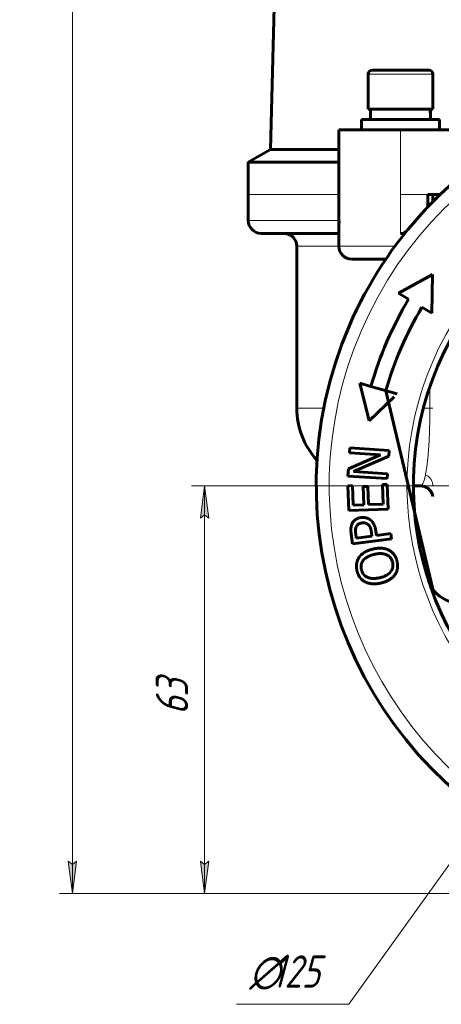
# Model space of a CAD drawing. Header units: millimetres. Extents: x 968 to 1714, y -499 to 290.
# Tile 4 of 27: x 968 to 1033, y -15 to 138. Entities that reach past the tile are written whole.
import ezdxf

# ---------------------------------------------------------------- set-up
doc = ezdxf.new("R2010")
doc.units = ezdxf.units.MM
for name, pattern in [('K5LT_AXLED', [19.5, 15, -1.5, 1.5, -1.5]), ('K5LT_BASIC', [0]), ('K5LT_THIN', [0])]:
    doc.linetypes.add(name, pattern=pattern)
doc.styles.add('KDIMTEXTSTYLE', font='GOST_AU.SHX', dxfattribs={"width": 0.96, "oblique": 15, "height": 5})
doc.styles.add('KTEXTSTYLE', font='GOST_AU.SHX', dxfattribs={"width": 0.96, "height": 5})
doc.dimstyles.new('KDIMSTYLE (1.00)', dxfattribs={"dimtxt": 5, "dimasz": 1, "dimexe": 2, "dimexo": 0, "dimgap": 1, "dimtad": 1, "dimtxsty": 'KDIMTEXTSTYLE', "dimsah": 1, "dimcen": 0, "dimdle": 1, "dimadec": 0, "dimazin": 0, "dimtfac": 0.667, "dimtmove": 0, "dimatfit": 3, "dimfxl": 1, "dimtvp": 1, "dimtolj": 1, "dimtzin": 0, "dimarcsym": 0})

# ---------------------------------------------------------------- blocks, each defined once
blk = doc.blocks.new('D0')
for points in [[(976.42, 263.87), (975.76, 268.87), (975.11, 263.87), (975.76, 264.37)], [(975.76, 2.5), (976.42, 7.5), (975.76, 7), (975.11, 7.5)]]:
    blk.add_hatch(color=7).paths.add_polyline_path(points)
at = {"color": 7, "linetype": 'K5LT_THIN', "lineweight": 18}
for p, q in [((1125.93, 268.87), (973.76, 268.87)), ((975.11, 263.87), (975.76, 268.87)), ((975.76, 268.87), (976.42, 263.87)), ((975.76, 2.5), (975.76, 268.87)), ((975.76, 264.37), (975.11, 263.87)), ((976.42, 263.87), (975.76, 264.37)), ((975.76, 2.5), (975.11, 7.5)), ((975.11, 7.5), (975.76, 7)), ((975.76, 7), (976.42, 7.5)), ((976.42, 7.5), (975.76, 2.5)), ((1111.44, 2.5), (973.76, 2.5))]:
    blk.add_line(p, q, dxfattribs=at)
blk.add_wipeout([(974.76, 143.03), (967.63, 143.03), (967.63, 153.54), (974.76, 153.54)])
at = {"color": 7, "insert": (968.23, 143.03), "char_height": 5, "attachment_point": 1, "rotation": 90, "style": 'KTEXTSTYLE'}
blk.add_mtext('\\H3.5;\\W0.965;\\Q15;\\Q15;\\H5.00;265', dxfattribs=at)
blk = doc.blocks.new('KDIMARROW_01')
blk.add_hatch(color=0).paths.add_polyline_path([(-5, -0.66), (0, 0), (-5, 0.66), (-4.5, 0)])
at = {"color": 0, "linetype": 'K5LT_THIN', "lineweight": 18}
for p, q in [((-4.5, 0), (-5, 0.66)), ((-5, 0.66), (0, 0)), ((0, 0), (-5, -0.66)), ((-5, -0.66), (-4.5, 0)), ((0, 0), (-1, 0))]:
    blk.add_line(p, q, dxfattribs=at)
blk = doc.blocks.new('D3')
for points in [[(996.83, 60.5), (996.18, 65.5), (995.52, 60.5), (996.18, 61)], [(996.18, 2.5), (996.83, 7.5), (996.18, 7), (995.52, 7.5)]]:
    blk.add_hatch(color=7).paths.add_polyline_path(points)
at = {"color": 7, "linetype": 'K5LT_THIN', "lineweight": 18}
for p, q in [((1075.93, 65.5), (994.18, 65.5)), ((995.52, 60.5), (996.18, 65.5)), ((996.18, 65.5), (996.83, 60.5)), ((996.18, 2.5), (996.18, 65.5)), ((996.18, 61), (995.52, 60.5)), ((996.83, 60.5), (996.18, 61)), ((996.18, 2.5), (995.52, 7.5)), ((995.52, 7.5), (996.18, 7)), ((996.18, 7), (996.83, 7.5)), ((996.83, 7.5), (996.18, 2.5)), ((1140.41, 2.5), (994.18, 2.5))]:
    blk.add_line(p, q, dxfattribs=at)
blk.add_wipeout([(995.18, 30.11), (988.04, 30.11), (988.04, 37.58), (995.18, 37.58)])
at = {"color": 7, "insert": (988.64, 30.11), "char_height": 5, "attachment_point": 1, "rotation": 90, "style": 'KTEXTSTYLE'}
blk.add_mtext('\\H3.5;\\W0.965;\\Q15;\\Q15;\\H5.00;63', dxfattribs=at)
blk = doc.blocks.new('D4')
for points in [[(1109.99, 111.83), (1112.37, 116.27), (1108.92, 112.6), (1109.75, 112.62)], [(1039.48, 14.73), (1042.93, 18.4), (1042.1, 18.38), (1041.86, 19.17)]]:
    blk.add_hatch(color=7).paths.add_polyline_path(points)
at = {"color": 7, "linetype": 'K5LT_THIN', "lineweight": 18}
for p, q in [((1112.37, 116.27), (1039.48, 14.73)), ((1108.92, 112.6), (1112.37, 116.27)), ((1112.37, 116.27), (1109.99, 111.83)), ((1109.75, 112.62), (1108.92, 112.6)), ((1109.99, 111.83), (1109.75, 112.62)), ((1039.48, 14.73), (1041.86, 19.17)), ((1042.93, 18.4), (1039.48, 14.73)), ((1041.86, 19.17), (1042.1, 18.38)), ((1042.1, 18.38), (1042.93, 18.4)), ((1039.48, 14.73), (1018.43, -14.6)), ((1018.43, -14.6), (1001.1, -14.6))]:
    blk.add_line(p, q, dxfattribs=at)
blk.add_wipeout([(1003.1, -13.6), (1003.1, -6.34), (1015.89, -6.34), (1015.89, -13.6)])
at = {"color": 7, "char_height": 5, "attachment_point": 1, "style": 'KTEXTSTYLE'}
for s, insert in [('\\H3.5;\\W0.965;\\Q15;\\Q15;\\H5.00;∅', (1003.1, -7.04)), ('\\H3.5;\\W0.965;\\Q15;\\Q15;\\H5.00;125', (1006.54, -7.04))]:
    blk.add_mtext(s, dxfattribs=dict(at, insert=insert))
blk = doc.blocks.new('U2')
at = {"color": 30, "linetype": 'K5LT_AXLED', "lineweight": 18, "true_color": 0xff8000}
for q in [(1075.93, 130), (1011.43, 65.5), (1140.43, 65.5), (1075.93, 1)]:
    blk.add_line((1075.93, 65.5), q, dxfattribs=at)

msp = doc.modelspace()

# ---------------------------------------------------------------- linework, layer by layer
at = {"color": 150, "linetype": 'K5LT_BASIC', "lineweight": 60, "true_color": 0x0080ff}
for p, q in [((1009.192, 225.762), (1006.357, 117.481)), ((1026.425, 129.7), (1022.025, 129.7)), ((1030.825, 129.7), (1026.425, 129.7)), ((1021.425, 129.1), (1021.425, 123.7)), ((1031.425, 129.1), (1031.425, 123.7)), ((1031.425, 123.7), (1021.425, 123.7)), ((1021.775, 122.1), (1021.775, 123.7)), ((1031.075, 123.085), (1031.075, 123.7)), ((1020.425, 120.5), (1020.425, 122.1)), ((1032.425, 122.1), (1020.425, 122.1)), ((1032.425, 120.5), (1032.425, 122.1)), ((1026.425, 120.5), (1016.925, 120.5)), ((1016.925, 110.5), (1016.925, 120.5)), ((1046.24, 120.5), (1026.425, 120.5)), ((1006.357, 117.481), (1002.925, 115.5)), ((1006.357, 117.481), (1016.925, 117.481)), ((1002.925, 110.5), (1002.925, 115.5)), ((1002.925, 115.5), (1016.925, 115.5)), ((1002.925, 106.5), (1002.925, 110.5)), ((1016.925, 110.5), (1016.925, 106.5)), ((1031.425, 110.5), (1030.623, 110.5)), ((1030.623, 108.557), (1030.623, 110.5)), ((1031.425, 110.5), (1032.552, 110.5)), ((1031.425, 110.5), (1031.425, 109.386)), ((1016.925, 106.497), (1016.925, 106.5)), ((1016.925, 106.5), (1016.925, 106.496)), ((1016.925, 106.497), (1016.925, 106.5)), ((1016.925, 106.495), (1016.925, 106.498)), ((1016.925, 106.497), (1016.925, 102.5)), ((1016.925, 106.497), (1016.925, 106.497)), ((1016.925, 106.497), (1016.925, 106.497)), ((1016.925, 106.497), (1016.925, 106.497)), ((1016.925, 106.486), (1016.925, 106.495)), ((1016.968, 106.09), (1016.968, 106.091)), ((1016.968, 106.091), (1016.968, 106.091)), ((1013.331, 104.5), (1004.925, 104.5)), ((1008.425, 104.5), (1013.925, 104.5)), ((1013.925, 104.5), (1016.925, 104.5)), ((1026.425, 104.5), (1027.086, 104.5)), ((1010.425, 77.5), (1010.425, 102.5)), ((1018.925, 100.5), (1024.145, 100.5)), ((1031.37, 98.163), (1026.131, 95.24)), ((1031.282, 92.163), (1031.37, 98.163)), ((1026.131, 95.24), (1027.676, 94.317)), ((1029.736, 93.086), (1031.282, 92.163)), ((1020.13, 81.339), (1021.597, 75.521)), ((1021.862, 80.847), (1020.13, 81.339)), ((1021.862, 80.847), (1025.902, 79.7)), ((1021.597, 75.521), (1025.452, 79.263)), ((1031.425, 49.511), (1024.17, 80.192)), ((1025.902, 79.7), (1025.447, 79.829)), ((1023.353, 70.29), (1018.377, 68.146)), ((1018.582, 71.353), (1018.534, 70.598)), ((1018.534, 70.598), (1023.353, 70.29)), ((1024.67, 70.964), (1018.582, 71.353)), ((1019.19, 67.698), (1024.612, 70.056)), ((1024.612, 70.056), (1024.67, 70.964)), ((1018.377, 68.146), (1018.304, 66.997)), ((1018.304, 66.997), (1024.391, 66.608)), ((1024.439, 67.362), (1019.19, 67.698)), ((1024.391, 66.608), (1024.439, 67.362)), ((1019.009, 65.525), (1018.288, 65.499)), ((1018.288, 65.499), (1018.426, 61.685)), ((1019.118, 62.521), (1019.009, 65.525)), ((1021.407, 65.409), (1020.686, 65.383)), ((1021.509, 62.608), (1021.407, 65.409)), ((1024.384, 65.719), (1023.663, 65.693)), ((1023.663, 65.693), (1023.771, 62.689)), ((1024.522, 61.905), (1024.384, 65.719)), ((1029.468, 65.5), (1028.425, 65.5)), ((1028.425, 65.5), (1029.468, 65.5)), ((1020.686, 65.383), (1020.787, 62.582)), ((1020.787, 62.582), (1019.118, 62.521)), ((1023.771, 62.689), (1021.509, 62.608)), ((1018.426, 61.685), (1024.522, 61.905)), ((1018.808, 58.061), (1019.001, 56.54)), ((1019.595, 57.433), (1019.51, 58.1)), ((1021.938, 58.29), (1022.008, 57.741)), ((1022.694, 57.828), (1022.607, 58.51)), ((1024.95, 58.115), (1022.694, 57.828)), ((1025.052, 57.311), (1024.95, 58.115)), ((1019.001, 56.54), (1025.052, 57.311)), ((1022.008, 57.741), (1019.595, 57.433))]:
    msp.add_line(p, q, dxfattribs=at)
at = {"color": 7, "linetype": 'K5LT_THIN', "lineweight": 18}
for p, q in [((1021.425, 129.1), (1026.425, 129.1)), ((1026.425, 129.1), (1031.425, 129.1)), ((1026.425, 110.5), (1026.425, 120.5)), ((1002.925, 110.5), (1016.925, 110.5)), ((1026.425, 110.5), (1026.425, 104.5)), ((1030.623, 110.5), (1026.425, 110.5)), ((1016.925, 106.5), (1002.925, 106.5)), ((1016.925, 106.497), (1016.925, 106.5)), ((1016.925, 106.485), (1016.925, 106.497)), ((1010.425, 102.5), (1016.925, 102.5)), ((1025.554, 102.5), (1016.925, 102.5)), ((1030.961, 80.813), (1030.961, 77.5)), ((1010.425, 77.5), (1014.588, 77.5)), ((1029.966, 77.5), (1030.961, 77.5)), ((1030.961, 77.5), (1031.425, 77.5))]:
    msp.add_line(p, q, dxfattribs=at)
at = {"color": 150, "linetype": 'K5LT_BASIC', "lineweight": 60, "true_color": 0x0080ff}
for centre, radius, start, end in [((1022.025, 129.1), 0.6, 90, 180), ((1030.825, 129.1), 0.6, 0, 90), ((1075.925, 65.5), 62.5, 54.68636, 133.94552), ((1075.925, 65.5), 47.5, 69.52782, 323.80061), ((1075.925, 65.5), 62.5, 135.18569, 135.39787), ((1075.925, 65.5), 62.5, 133.94552, 135.18569), ((1075.925, 65.5), 62.5, 137.0312, 156.65222), ((1075.925, 65.5), 62.5, 135.39787, 137.0312), ((1004.925, 106.5), 2, 180, 270), ((1018.925, 106.5), 2, 180, 180.08451), ((1018.925, 106.5), 2, 180.08451, 180.10114), ((1018.925, 106.5), 2, 180.10114, 180.10932), ((1018.925, 106.5), 2, 180.10932, 180.36849), ((1018.925, 106.5), 2, 180.36849, 180.42802), ((1018.925, 106.5), 2, 180.42802, 191.79577), ((1018.925, 106.5), 2, 191.79577, 191.80987), ((1018.925, 106.5), 2, 191.80987, 191.8238), ((1018.925, 106.5), 2, 191.8238, 192.23675), ((1008.425, 102.5), 2, 0, 90), ((1018.925, 102.5), 2, 180, 270), ((1075.925, 65.5), 56.2, 149.15222, 164.15222), ((1075.925, 65.5), 53.8, 149.15222, 164.15222), ((1075.925, 65.5), 62.5, 156.65222, 330.81097), ((1022.425, 77.5), 12, 180, 222.29248), ((1029.468, 63.5), 2, 11.87241, 90), ((1035.485, 52.429), 5, 197.91175, 308.80437)]:
    msp.add_arc(centre, radius, start, end, dxfattribs=at)
at = {"color": 7, "linetype": 'K5LT_THIN', "lineweight": 18}
for radius, start, end in [(60.5, 345.31321, 156.65222), (48.5, 349.77649, 323.52795), (60.5, 156.65222, 327.99122)]:
    msp.add_arc((1075.925, 65.5), radius, start, end, dxfattribs=at)
at = {"color": 150, "linetype": 'K5LT_BASIC', "lineweight": 60, "true_color": 0x0080ff}
msp.add_rational_spline([(1031.064, 122.1), (1031.052, 122.637), (1031.031, 123.171), (1030.999, 123.7)], [1, 0.998941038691, 0.998941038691, 1], degree=3, dxfattribs=at)
for points, knots in [([(1031.071, 123.7), (1031.073, 123.565), (1031.074, 123.43), (1031.075, 123.225), (1031.075, 123.155), (1031.075, 123.085)], [0, 0, 0, 0, 0.2530654, 0.2530654, 0.38434908, 0.38434908, 0.38434908, 0.38434908]), ([(1031.075, 123.085), (1031.075, 123.02), (1031.075, 122.955), (1031.074, 122.755), (1031.073, 122.62), (1031.07, 122.357), (1031.067, 122.228), (1031.064, 122.1)], [0.38434908, 0.38434908, 0.38434908, 0.38434908, 0.50596225, 0.50596225, 0.75885595, 0.75885595, 1, 1, 1, 1]), ([(1031.114, 64.637), (1031.078, 64.689), (1031.039, 64.74), (1030.989, 64.799), (1030.981, 64.81), (1030.937, 64.856), (1030.904, 64.893), (1030.822, 64.972), (1030.774, 65.015), (1030.674, 65.094), (1030.623, 65.131), (1030.564, 65.17), (1030.558, 65.173), (1030.542, 65.184), (1030.531, 65.191), (1030.511, 65.203), (1030.502, 65.209), (1030.484, 65.219), (1030.476, 65.224), (1030.46, 65.233), (1030.452, 65.237), (1030.438, 65.245), (1030.432, 65.249), (1030.419, 65.256), (1030.412, 65.26), (1030.405, 65.263), (1030.405, 65.263), (1030.405, 65.263)], [0, 0, 0, 0, 2, 2, 2.4306168, 2.4306168, 4, 4, 6, 6, 8, 8, 8.2077001, 8.2077001, 8.6021998, 8.6021998, 8.9492571, 8.9492571, 9.2545776, 9.2545776, 9.5231804, 9.5231804, 9.7594813, 9.7594813, 9.9957821, 9.9957821, 10, 10, 10, 10]), ([(1031.425, 63.91), (1031.425, 63.914), (1031.424, 63.917), (1031.413, 63.966), (1031.402, 64.012), (1031.386, 64.065), (1031.384, 64.072), (1031.382, 64.079)], [14.5086943, 14.5086943, 14.5086943, 14.5086943, 14.5999101, 14.5999101, 15.804323, 15.804323, 16, 16, 16, 16]), ([(1018.983, 59.693), (1018.978, 59.681), (1018.966, 59.659), (1018.95, 59.624), (1018.939, 59.601), (1018.929, 59.577), (1018.918, 59.552), (1018.903, 59.515), (1018.889, 59.477), (1018.875, 59.437), (1018.863, 59.403), (1018.855, 59.375), (1018.847, 59.347), (1018.837, 59.312), (1018.826, 59.268), (1018.816, 59.223), (1018.807, 59.181), (1018.802, 59.15), (1018.796, 59.118), (1018.79, 59.081), (1018.784, 59.031), (1018.778, 58.979), (1018.774, 58.938), (1018.772, 58.902), (1018.769, 58.866), (1018.767, 58.817), (1018.765, 58.759), (1018.764, 58.711), (1018.764, 58.67), (1018.765, 58.63), (1018.766, 58.577), (1018.768, 58.515), (1018.771, 58.451), (1018.775, 58.388), (1018.78, 58.323), (1018.786, 58.256), (1018.794, 58.169), (1018.802, 58.102), (1018.808, 58.061)], [0, 0, 0, 0, 0.0264079, 0.0531576, 0.0792877, 0.0802328, 0.1078595, 0.1357869, 0.1644081, 0.1934676, 0.2231108, 0.2394671, 0.2529266, 0.2833043, 0.3140538, 0.3453327, 0.3766902, 0.3993824, 0.4084879, 0.4405564, 0.4730221, 0.5055472, 0.538383, 0.5509696, 0.5715401, 0.6052405, 0.6392959, 0.6735742, 0.6891202, 0.7078579, 0.7419647, 0.7759079, 0.809317, 0.8423191, 0.8746736, 0.9067121, 0.9426804, 1, 1, 1, 1]), ([(1020.338, 60.598), (1020.301, 60.593), (1020.242, 60.584), (1020.152, 60.567), (1020.063, 60.547), (1019.991, 60.528), (1019.905, 60.501), (1019.837, 60.476), (1019.76, 60.444), (1019.7, 60.416), (1019.643, 60.386), (1019.597, 60.359), (1019.56, 60.337), (1019.526, 60.314), (1019.487, 60.286), (1019.459, 60.265), (1019.434, 60.246), (1019.401, 60.219), (1019.356, 60.181), (1019.315, 60.142), (1019.259, 60.087), (1019.137, 59.952), (1019.042, 59.808), (1018.983, 59.693)], [0, 0, 0, 0, 0.0559714, 0.0885242, 0.1412234, 0.1986934, 0.2102405, 0.2891729, 0.3208933, 0.3541705, 0.4056008, 0.4366531, 0.449147, 0.4843638, 0.511673, 0.5382747, 0.5479905, 0.571326, 0.6173104, 0.6576106, 0.6783607, 0.7650587, 1, 1, 1, 1]), ([(1019.603, 59.208), (1019.613, 59.228), (1019.623, 59.247), (1019.648, 59.29), (1019.67, 59.325), (1019.706, 59.375), (1019.739, 59.415), (1019.78, 59.459), (1019.821, 59.497), (1019.865, 59.533), (1019.909, 59.566), (1019.951, 59.593), (1019.987, 59.614), (1020.027, 59.635), (1020.062, 59.652), (1020.122, 59.678), (1020.178, 59.698), (1020.258, 59.722), (1020.345, 59.743), (1020.421, 59.756), (1020.47, 59.762)], [0, 0, 0, 0, 0.0611097, 0.0618343, 0.1420246, 0.1811033, 0.2417523, 0.2956812, 0.3600311, 0.408958, 0.4641828, 0.5218637, 0.5549713, 0.5862867, 0.6520226, 0.6649039, 0.7684751, 0.8132411, 0.8835294, 1, 1, 1, 1]), ([(1021.749, 60.239), (1021.74, 60.246), (1021.721, 60.261), (1021.693, 60.282), (1021.663, 60.303), (1021.633, 60.323), (1021.602, 60.343), (1021.57, 60.362), (1021.536, 60.381), (1021.502, 60.4), (1021.466, 60.419), (1021.429, 60.437), (1021.39, 60.454), (1021.349, 60.472), (1021.306, 60.488), (1021.262, 60.505), (1021.216, 60.52), (1021.168, 60.535), (1021.122, 60.548), (1021.088, 60.556), (1021.054, 60.564), (1021.016, 60.573), (1020.979, 60.58), (1020.945, 60.586), (1020.911, 60.592), (1020.867, 60.598), (1020.832, 60.602), (1020.798, 60.606), (1020.758, 60.609), (1020.72, 60.612), (1020.685, 60.613), (1020.652, 60.614), (1020.621, 60.615), (1020.587, 60.615), (1020.569, 60.615), (1020.534, 60.614), (1020.498, 60.612), (1020.452, 60.609), (1020.417, 60.606), (1020.397, 60.604), (1020.372, 60.602), (1020.354, 60.6), (1020.338, 60.598)], [0, 0, 0, 0, 0.0252001, 0.0505154, 0.0759439, 0.1016748, 0.1275434, 0.1540043, 0.1808827, 0.20842, 0.2361928, 0.2648796, 0.2942586, 0.3248186, 0.3559086, 0.3881489, 0.4210655, 0.4549017, 0.4891369, 0.5153509, 0.5238695, 0.5586104, 0.593169, 0.597319, 0.6273765, 0.661274, 0.6838969, 0.6950202, 0.7285834, 0.7620854, 0.769602, 0.79552, 0.826488, 0.8289888, 0.8610687, 0.8625992, 0.8964198, 0.9306071, 0.9512574, 0.9651328, 0.9688453, 1, 1, 1, 1]), ([(1020.47, 59.762), (1020.484, 59.764), (1020.513, 59.767), (1020.555, 59.771), (1020.598, 59.774), (1020.639, 59.776), (1020.671, 59.777), (1020.698, 59.777), (1020.718, 59.777), (1020.74, 59.777), (1020.766, 59.776), (1020.799, 59.774), (1020.836, 59.77), (1020.865, 59.767), (1020.889, 59.763), (1020.912, 59.76), (1020.941, 59.755), (1020.973, 59.748), (1020.997, 59.742), (1021.017, 59.736), (1021.036, 59.731), (1021.062, 59.723), (1021.089, 59.713), (1021.113, 59.705), (1021.131, 59.697), (1021.148, 59.69), (1021.168, 59.682), (1021.192, 59.67), (1021.218, 59.657), (1021.24, 59.645), (1021.262, 59.633), (1021.279, 59.623), (1021.299, 59.611), (1021.319, 59.598), (1021.338, 59.586), (1021.351, 59.577), (1021.363, 59.568), (1021.375, 59.56), (1021.393, 59.547), (1021.405, 59.538), (1021.411, 59.533)], [0, 0, 0, 0, 0.036598, 0.0739302, 0.1118585, 0.1503178, 0.1889386, 0.2022691, 0.2277545, 0.2455389, 0.2666553, 0.3055054, 0.3442557, 0.382204, 0.396653, 0.4194257, 0.4553552, 0.4905513, 0.5242013, 0.5355864, 0.5571057, 0.5891171, 0.6210231, 0.6519155, 0.6694568, 0.6820059, 0.7107489, 0.7389691, 0.7658699, 0.8040001, 0.817079, 0.8419326, 0.8660419, 0.8896445, 0.9124974, 0.9350864, 0.9358264, 0.9570881, 0.9787352, 1, 1, 1, 1]), ([(1021.411, 59.533), (1021.42, 59.526), (1021.434, 59.516), (1021.456, 59.498), (1021.48, 59.477), (1021.5, 59.459), (1021.521, 59.439), (1021.538, 59.421), (1021.554, 59.405), (1021.566, 59.39), (1021.577, 59.378), (1021.592, 59.36), (1021.605, 59.344), (1021.616, 59.33), (1021.625, 59.316), (1021.635, 59.302), (1021.645, 59.288), (1021.655, 59.273), (1021.665, 59.257), (1021.673, 59.245), (1021.679, 59.234), (1021.683, 59.227), (1021.689, 59.217), (1021.695, 59.207), (1021.7, 59.196), (1021.707, 59.183), (1021.715, 59.169), (1021.721, 59.156), (1021.728, 59.142), (1021.735, 59.127), (1021.745, 59.105), (1021.754, 59.084), (1021.76, 59.068), (1021.766, 59.052), (1021.773, 59.033), (1021.783, 59.007), (1021.792, 58.979), (1021.801, 58.954), (1021.807, 58.934), (1021.813, 58.914), (1021.821, 58.889), (1021.83, 58.857), (1021.839, 58.824), (1021.847, 58.79), (1021.856, 58.756), (1021.864, 58.722), (1021.872, 58.687), (1021.879, 58.651), (1021.886, 58.616), (1021.894, 58.574), (1021.901, 58.538), (1021.907, 58.501), (1021.912, 58.472), (1021.919, 58.424), (1021.926, 58.376), (1021.933, 58.327), (1021.936, 58.302), (1021.938, 58.29)], [0, 0, 0, 0, 0.0297035, 0.0469301, 0.0751264, 0.1126989, 0.1186683, 0.1502588, 0.1783671, 0.1784103, 0.200269, 0.220545, 0.2392385, 0.2534117, 0.267748, 0.2824184, 0.2972641, 0.3126248, 0.3283351, 0.3445685, 0.3503969, 0.3609809, 0.3650183, 0.3780341, 0.3913851, 0.3955512, 0.4138176, 0.432076, 0.4323584, 0.4515737, 0.4711322, 0.491107, 0.5071233, 0.5111475, 0.5317808, 0.5529335, 0.5748395, 0.5970142, 0.6118785, 0.6196351, 0.6424557, 0.6654433, 0.6883813, 0.7111187, 0.7336796, 0.7559275, 0.7780194, 0.7996796, 0.821058, 0.8420188, 0.8741137, 0.8832536, 0.9033794, 0.9230968, 0.9620525, 0.9811588, 1, 1, 1, 1]), ([(1022.607, 58.51), (1022.604, 58.538), (1022.596, 58.595), (1022.583, 58.679), (1022.569, 58.761), (1022.554, 58.842), (1022.537, 58.92), (1022.522, 58.985), (1022.509, 59.034), (1022.496, 59.082), (1022.48, 59.139), (1022.459, 59.207), (1022.44, 59.262), (1022.425, 59.304), (1022.41, 59.344), (1022.391, 59.392), (1022.367, 59.447), (1022.348, 59.489), (1022.331, 59.523), (1022.315, 59.555), (1022.292, 59.597), (1022.266, 59.643), (1022.246, 59.677), (1022.228, 59.706), (1022.21, 59.734), (1022.189, 59.765), (1022.171, 59.792), (1022.153, 59.817), (1022.133, 59.846), (1022.111, 59.874), (1022.094, 59.896), (1022.076, 59.918), (1022.054, 59.945), (1022.028, 59.975), (1022.003, 60.003), (1021.979, 60.029), (1021.955, 60.054), (1021.931, 60.078), (1021.906, 60.103), (1021.878, 60.129), (1021.845, 60.159), (1021.817, 60.184), (1021.784, 60.212), (1021.765, 60.227), (1021.749, 60.239)], [0, 0, 0, 0, 0.032667, 0.0659466, 0.0997098, 0.133828, 0.167992, 0.2021715, 0.2218697, 0.2363449, 0.2703853, 0.3043378, 0.3377159, 0.3549294, 0.3705816, 0.402495, 0.4338567, 0.4640558, 0.4750402, 0.4935728, 0.5224778, 0.5514684, 0.5799254, 0.5890462, 0.6079195, 0.6350578, 0.652335, 0.6618655, 0.6875605, 0.7125179, 0.7216616, 0.7363988, 0.7599338, 0.7822204, 0.8035858, 0.8234448, 0.8427055, 0.8620984, 0.8822178, 0.9038161, 0.9261696, 0.9584801, 0.9669297, 1, 1, 1, 1]), ([(1019.51, 58.1), (1019.507, 58.126), (1019.501, 58.177), (1019.493, 58.251), (1019.488, 58.308), (1019.484, 58.354), (1019.481, 58.4), (1019.478, 58.457), (1019.476, 58.519), (1019.476, 58.56), (1019.476, 58.598), (1019.476, 58.622), (1019.477, 58.656), (1019.478, 58.69), (1019.48, 58.733), (1019.483, 58.769), (1019.487, 58.799), (1019.49, 58.827), (1019.495, 58.862), (1019.501, 58.896), (1019.506, 58.921), (1019.511, 58.946), (1019.517, 58.97), (1019.523, 58.993), (1019.529, 59.015), (1019.536, 59.041), (1019.543, 59.063), (1019.55, 59.083), (1019.557, 59.102), (1019.568, 59.13), (1019.578, 59.154), (1019.586, 59.172), (1019.594, 59.189), (1019.599, 59.2), (1019.603, 59.208)], [0, 0, 0, 0, 0.0504713, 0.1017483, 0.1534329, 0.1718289, 0.2048116, 0.2559724, 0.3059969, 0.3550806, 0.3584021, 0.4024192, 0.4180772, 0.4488929, 0.4933565, 0.5364448, 0.5535863, 0.577873, 0.6190531, 0.6589424, 0.6828048, 0.6979387, 0.7355831, 0.7590697, 0.7728567, 0.8087586, 0.8436309, 0.8462211, 0.8768433, 0.9093011, 0.9403641, 0.961032, 0.9705936, 1, 1, 1, 1]), ([(1022.189, 55.735), (1022.103, 55.715), (1021.976, 55.682), (1021.815, 55.635), (1021.699, 55.597), (1021.588, 55.558), (1021.481, 55.518), (1021.38, 55.477), (1021.283, 55.434), (1021.191, 55.391), (1021.105, 55.347), (1021.048, 55.317), (1020.995, 55.287), (1020.943, 55.257), (1020.869, 55.213), (1020.801, 55.169), (1020.743, 55.13), (1020.702, 55.101), (1020.662, 55.073), (1020.618, 55.04), (1020.563, 54.998), (1020.512, 54.957), (1020.45, 54.905), (1020.379, 54.841), (1020.314, 54.778), (1020.267, 54.73), (1020.233, 54.694), (1020.202, 54.659), (1020.162, 54.613), (1020.115, 54.557), (1020.08, 54.511), (1020.064, 54.488)], [0, 0, 0, 0, 0.087698, 0.131267, 0.1740605, 0.2163016, 0.2574061, 0.2978102, 0.3372022, 0.3762747, 0.4141203, 0.449305, 0.4510642, 0.4864524, 0.5212088, 0.5543155, 0.5864473, 0.6070761, 0.6172833, 0.6477978, 0.6770919, 0.705486, 0.7324249, 0.7838057, 0.8311599, 0.8540706, 0.8762627, 0.8979788, 0.918985, 0.9600686, 1, 1, 1, 1]), ([(1020.699, 54.007), (1020.72, 54.033), (1020.756, 54.074), (1020.808, 54.129), (1020.85, 54.17), (1020.887, 54.204), (1020.916, 54.23), (1020.945, 54.256), (1020.982, 54.286), (1021.03, 54.323), (1021.079, 54.36), (1021.131, 54.396), (1021.184, 54.431), (1021.239, 54.466), (1021.277, 54.489), (1021.315, 54.511), (1021.354, 54.533), (1021.404, 54.56), (1021.444, 54.581), (1021.483, 54.601), (1021.532, 54.625), (1021.586, 54.65), (1021.627, 54.668), (1021.666, 54.685), (1021.711, 54.703), (1021.77, 54.726), (1021.828, 54.748), (1021.886, 54.769), (1021.943, 54.789), (1022.001, 54.808), (1022.061, 54.826), (1022.13, 54.847), (1022.206, 54.868), (1022.291, 54.89), (1022.35, 54.904), (1022.381, 54.912)], [0, 0, 0, 0, 0.0662789, 0.1058078, 0.140693, 0.1755431, 0.1974982, 0.2104294, 0.2453694, 0.2804528, 0.3156234, 0.3508505, 0.3860695, 0.4212107, 0.4563577, 0.4565068, 0.4911733, 0.525685, 0.5450624, 0.5595745, 0.5931675, 0.6257815, 0.6486563, 0.6576653, 0.688321, 0.7184667, 0.7473317, 0.7754206, 0.8042626, 0.8292197, 0.8577337, 0.8882817, 0.9231875, 0.9604743, 1, 1, 1, 1]), ([(1024.642, 55.556), (1024.599, 55.579), (1024.529, 55.613), (1024.433, 55.655), (1024.358, 55.684), (1024.29, 55.709), (1024.239, 55.725), (1024.188, 55.741), (1024.13, 55.758), (1024.051, 55.779), (1023.981, 55.794), (1023.927, 55.805), (1023.871, 55.816), (1023.804, 55.827), (1023.72, 55.839), (1023.651, 55.847), (1023.593, 55.852), (1023.536, 55.857), (1023.466, 55.862), (1023.408, 55.864), (1023.351, 55.866), (1023.309, 55.867), (1023.252, 55.867), (1023.205, 55.867), (1023.158, 55.866), (1023.104, 55.864), (1023.042, 55.861), (1022.963, 55.856), (1022.886, 55.85), (1022.81, 55.842), (1022.737, 55.834), (1022.665, 55.824), (1022.594, 55.814), (1022.525, 55.803), (1022.446, 55.789), (1022.335, 55.767), (1022.245, 55.748), (1022.189, 55.735)], [0, 0, 0, 0, 0.0689244, 0.1079928, 0.1434608, 0.1788226, 0.2052805, 0.2141056, 0.2493754, 0.2847028, 0.3200933, 0.3410808, 0.3554806, 0.3908269, 0.426057, 0.4613167, 0.4757568, 0.4962262, 0.5307879, 0.5592385, 0.5646257, 0.5981139, 0.6082542, 0.6305414, 0.6526521, 0.6621915, 0.6925448, 0.7223627, 0.7508583, 0.778559, 0.8061122, 0.8315565, 0.8571081, 0.8821272, 0.906359, 0.9413686, 1, 1, 1, 1]), ([(1022.381, 54.912), (1022.463, 54.931), (1022.607, 54.961), (1022.832, 54.998), (1023.021, 55.02), (1023.177, 55.029), (1023.28, 55.032), (1023.366, 55.033), (1023.448, 55.031), (1023.526, 55.026), (1023.601, 55.02), (1023.673, 55.012), (1023.74, 55.003), (1023.805, 54.992), (1023.867, 54.98), (1023.925, 54.966), (1023.969, 54.955), (1024.005, 54.945), (1024.039, 54.935), (1024.082, 54.922), (1024.129, 54.905), (1024.172, 54.889), (1024.2, 54.878), (1024.227, 54.867), (1024.255, 54.855), (1024.293, 54.837), (1024.329, 54.82), (1024.359, 54.805), (1024.38, 54.793), (1024.401, 54.782), (1024.425, 54.768), (1024.452, 54.753), (1024.47, 54.742), (1024.488, 54.731), (1024.507, 54.718), (1024.533, 54.702), (1024.557, 54.685), (1024.58, 54.668), (1024.602, 54.652), (1024.624, 54.635), (1024.647, 54.617), (1024.674, 54.595), (1024.704, 54.569), (1024.742, 54.534), (1024.795, 54.481), (1024.839, 54.433), (1024.897, 54.363), (1024.938, 54.308), (1024.997, 54.218), (1025.038, 54.147), (1025.08, 54.062), (1025.132, 53.945), (1025.171, 53.834), (1025.197, 53.737), (1025.202, 53.716), (1025.207, 53.696), (1025.21, 53.684), (1025.213, 53.674)], [0, 0, 0, 0, 0.0523462, 0.0943786, 0.1528219, 0.1859503, 0.2083299, 0.2301999, 0.2516603, 0.2724013, 0.2928315, 0.3124327, 0.3315125, 0.3498599, 0.367991, 0.3853519, 0.4021557, 0.4076939, 0.418058, 0.4336182, 0.4483483, 0.462607, 0.4750355, 0.4762451, 0.4897411, 0.5026731, 0.5151724, 0.5269914, 0.5337489, 0.5385449, 0.5494816, 0.5600616, 0.5677234, 0.5701889, 0.5802193, 0.5899665, 0.5995272, 0.6088067, 0.6179955, 0.6269986, 0.6359089, 0.6476654, 0.6610433, 0.6760422, 0.6987933, 0.7364701, 0.7412195, 0.7904714, 0.8061856, 0.8479408, 0.8720668, 0.8979071, 0.9715782, 0.9814171, 0.9885756, 0.9908929, 1, 1, 1, 1]), ([(1025.897, 53.828), (1025.883, 53.89), (1025.858, 53.984), (1025.82, 54.108), (1025.79, 54.195), (1025.761, 54.271), (1025.735, 54.335), (1025.7, 54.417), (1025.663, 54.495), (1025.625, 54.568), (1025.597, 54.619), (1025.569, 54.667), (1025.542, 54.712), (1025.513, 54.758), (1025.484, 54.802), (1025.461, 54.836), (1025.446, 54.855), (1025.432, 54.875), (1025.421, 54.891), (1025.403, 54.914), (1025.385, 54.937), (1025.357, 54.973), (1025.329, 55.006), (1025.302, 55.037), (1025.27, 55.073), (1025.229, 55.117), (1025.172, 55.173), (1025.1, 55.24), (1025.007, 55.318), (1024.905, 55.394), (1024.785, 55.474), (1024.698, 55.525), (1024.642, 55.556)], [0, 0, 0, 0, 0.0794077, 0.1240691, 0.1680628, 0.199881, 0.2310712, 0.2613337, 0.3200375, 0.3478654, 0.3741676, 0.3998612, 0.4240086, 0.4472221, 0.476293, 0.4968319, 0.5045533, 0.5102971, 0.530494, 0.5320068, 0.5516775, 0.5711677, 0.5968294, 0.611264, 0.6291151, 0.6644786, 0.6965685, 0.7409832, 0.8025737, 0.8658127, 0.9148375, 1, 1, 1, 1]), ([(1020.064, 54.488), (1020.047, 54.465), (1020.019, 54.423), (1019.978, 54.359), (1019.93, 54.277), (1019.883, 54.189), (1019.838, 54.094), (1019.796, 53.997), (1019.758, 53.894), (1019.728, 53.799), (1019.71, 53.734), (1019.697, 53.685), (1019.687, 53.639), (1019.677, 53.594), (1019.669, 53.554), (1019.663, 53.523), (1019.657, 53.491), (1019.651, 53.452), (1019.644, 53.402), (1019.64, 53.366), (1019.636, 53.338), (1019.635, 53.321), (1019.632, 53.296), (1019.631, 53.273), (1019.628, 53.239), (1019.627, 53.212), (1019.625, 53.177), (1019.624, 53.142), (1019.623, 53.107), (1019.623, 53.071), (1019.623, 53.036), (1019.624, 52.982), (1019.627, 52.928), (1019.63, 52.875), (1019.635, 52.821), (1019.64, 52.768), (1019.647, 52.714), (1019.654, 52.659), (1019.663, 52.605), (1019.669, 52.567), (1019.676, 52.53), (1019.683, 52.494), (1019.694, 52.44), (1019.702, 52.403), (1019.707, 52.384)], [0, 0, 0, 0, 0.0399514, 0.0734054, 0.109766, 0.1773989, 0.2177436, 0.2615689, 0.3298629, 0.3755911, 0.4021802, 0.4258234, 0.4467551, 0.4679354, 0.4897883, 0.5032701, 0.5120743, 0.5349319, 0.5579326, 0.5812349, 0.5830911, 0.597198, 0.6046847, 0.6160211, 0.6282993, 0.6512787, 0.6519241, 0.6755066, 0.6986846, 0.6990499, 0.7225132, 0.7459437, 0.7692853, 0.7935516, 0.8157799, 0.8389649, 0.8620954, 0.885201, 0.9082863, 0.9313624, 0.9323513, 0.9543509, 0.9772401, 1, 1, 1, 1]), ([(1020.389, 52.549), (1020.379, 52.591), (1020.365, 52.659), (1020.347, 52.781), (1020.337, 52.883), (1020.335, 52.964), (1020.335, 53.038), (1020.338, 53.115), (1020.35, 53.229), (1020.365, 53.317), (1020.39, 53.422), (1020.408, 53.483), (1020.437, 53.564), (1020.461, 53.624), (1020.5, 53.706), (1020.541, 53.782), (1020.583, 53.85), (1020.636, 53.927), (1020.671, 53.973), (1020.699, 54.007)], [0, 0, 0, 0, 0.076949, 0.123486, 0.2265523, 0.2691852, 0.2788728, 0.3698972, 0.4179784, 0.5054716, 0.547039, 0.6341705, 0.6343352, 0.719837, 0.7626487, 0.8175444, 0.8909045, 0.9180382, 1, 1, 1, 1]), ([(1025.213, 53.674), (1025.218, 53.652), (1025.225, 53.62), (1025.233, 53.577), (1025.237, 53.554), (1025.241, 53.53), (1025.253, 53.458), (1025.265, 53.334), (1025.267, 53.196), (1025.259, 53.084), (1025.248, 52.989), (1025.232, 52.904), (1025.21, 52.814), (1025.188, 52.738), (1025.162, 52.667), (1025.142, 52.62), (1025.126, 52.583), (1025.112, 52.552), (1025.099, 52.526), (1025.086, 52.501), (1025.073, 52.477), (1025.059, 52.452), (1025.044, 52.426), (1025.029, 52.4), (1025.012, 52.373), (1024.994, 52.346), (1024.975, 52.318), (1024.955, 52.29), (1024.934, 52.26), (1024.917, 52.239), (1024.898, 52.215), (1024.876, 52.186), (1024.844, 52.15), (1024.819, 52.122), (1024.796, 52.097), (1024.771, 52.071), (1024.738, 52.038), (1024.703, 52.005), (1024.666, 51.972), (1024.627, 51.938), (1024.586, 51.905), (1024.543, 51.871), (1024.497, 51.838), (1024.448, 51.804), (1024.395, 51.769), (1024.339, 51.734), (1024.263, 51.689), (1024.144, 51.625), (1024.003, 51.559), (1023.83, 51.488), (1023.678, 51.433), (1023.468, 51.368), (1023.324, 51.33), (1023.222, 51.306)], [0, 0, 0, 0, 0.019422, 0.0297076, 0.0391506, 0.0407137, 0.0520753, 0.1065268, 0.1582377, 0.1850605, 0.2172654, 0.2539535, 0.2722776, 0.3103408, 0.3331281, 0.3480338, 0.3613151, 0.3729719, 0.3818225, 0.3907785, 0.3999428, 0.4092085, 0.4187855, 0.4285687, 0.4386663, 0.4488748, 0.4595214, 0.4704981, 0.4820231, 0.4937711, 0.4956673, 0.5103682, 0.5273942, 0.5400133, 0.5448576, 0.558417, 0.5722681, 0.5866058, 0.6011382, 0.6161642, 0.6314883, 0.6472108, 0.6630356, 0.6799613, 0.6968793, 0.7153629, 0.7344124, 0.7676484, 0.8216757, 0.8520505, 0.9036627, 0.9347955, 1, 1, 1, 1]), ([(1025.536, 51.724), (1025.56, 51.757), (1025.591, 51.804), (1025.643, 51.887), (1025.692, 51.97), (1025.742, 52.067), (1025.78, 52.15), (1025.818, 52.24), (1025.854, 52.336), (1025.886, 52.44), (1025.908, 52.52), (1025.922, 52.578), (1025.93, 52.617), (1025.936, 52.648), (1025.947, 52.703), (1025.954, 52.751), (1025.965, 52.83), (1025.973, 52.906), (1025.981, 53.022), (1025.983, 53.149), (1025.98, 53.249), (1025.973, 53.359), (1025.964, 53.458), (1025.949, 53.566), (1025.936, 53.637), (1025.923, 53.715), (1025.909, 53.778), (1025.897, 53.828)], [0, 0, 0, 0, 0.0567406, 0.0777344, 0.1358146, 0.1914828, 0.2317775, 0.2662608, 0.3300718, 0.377688, 0.4204928, 0.446446, 0.4627935, 0.4753833, 0.4910295, 0.5415964, 0.5432349, 0.601096, 0.6481294, 0.7014883, 0.7733839, 0.7814653, 0.8462833, 0.9022361, 0.9196638, 0.9377972, 1, 1, 1, 1]), ([(1019.707, 52.384), (1019.719, 52.332), (1019.738, 52.255), (1019.768, 52.156), (1019.791, 52.084), (1019.815, 52.014), (1019.84, 51.948), (1019.866, 51.884), (1019.892, 51.822), (1019.92, 51.763), (1019.947, 51.707), (1019.975, 51.653), (1020.013, 51.583), (1020.058, 51.508), (1020.103, 51.437), (1020.133, 51.394), (1020.148, 51.372), (1020.163, 51.352), (1020.175, 51.336), (1020.194, 51.31), (1020.213, 51.285), (1020.238, 51.254), (1020.263, 51.223), (1020.288, 51.194), (1020.313, 51.166), (1020.338, 51.138), (1020.363, 51.111), (1020.389, 51.084), (1020.415, 51.058), (1020.445, 51.029), (1020.483, 50.994), (1020.529, 50.952), (1020.584, 50.906), (1020.65, 50.854), (1020.726, 50.8), (1020.798, 50.752), (1020.855, 50.718), (1020.905, 50.689), (1020.936, 50.671), (1020.956, 50.661)], [0, 0, 0, 0, 0.0657912, 0.0984385, 0.1305322, 0.162271, 0.1930852, 0.223324, 0.2527139, 0.2818286, 0.3098365, 0.3370176, 0.3628231, 0.4193374, 0.4565638, 0.4791726, 0.4920704, 0.4932617, 0.5144036, 0.5193392, 0.5386036, 0.5575556, 0.575873, 0.5938628, 0.6115085, 0.6291375, 0.6466764, 0.664141, 0.6819106, 0.6987327, 0.7251268, 0.7548512, 0.7879017, 0.8271836, 0.8745137, 0.919512, 0.9500895, 0.9685006, 1, 1, 1, 1]), ([(1021.313, 51.373), (1021.278, 51.389), (1021.223, 51.416), (1021.127, 51.47), (1021.062, 51.511), (1020.979, 51.57), (1020.928, 51.611), (1020.863, 51.669), (1020.829, 51.701), (1020.801, 51.731), (1020.785, 51.748), (1020.767, 51.767), (1020.75, 51.787), (1020.727, 51.814), (1020.707, 51.841), (1020.669, 51.891), (1020.621, 51.962), (1020.577, 52.039), (1020.54, 52.112), (1020.509, 52.179), (1020.476, 52.26), (1020.443, 52.352), (1020.415, 52.444), (1020.396, 52.516), (1020.389, 52.549)], [0, 0, 0, 0, 0.0704832, 0.113172, 0.2072744, 0.2178273, 0.3138664, 0.3386147, 0.3928894, 0.41007, 0.4222208, 0.4404364, 0.4633931, 0.4768339, 0.5132005, 0.5315454, 0.6060258, 0.6862888, 0.7069339, 0.765967, 0.8279819, 0.8703339, 0.9437452, 1, 1, 1, 1]), ([(1023.414, 50.483), (1023.502, 50.503), (1023.631, 50.536), (1023.795, 50.585), (1023.914, 50.624), (1024.027, 50.663), (1024.121, 50.699), (1024.191, 50.728), (1024.258, 50.756), (1024.336, 50.79), (1024.431, 50.835), (1024.52, 50.881), (1024.58, 50.912), (1024.638, 50.945), (1024.697, 50.98), (1024.796, 51.04), (1024.876, 51.094), (1024.966, 51.158), (1025.073, 51.239), (1025.162, 51.315), (1025.252, 51.398), (1025.312, 51.458), (1025.381, 51.532), (1025.436, 51.595), (1025.484, 51.655), (1025.52, 51.702), (1025.536, 51.724)], [0, 0, 0, 0, 0.090903, 0.135894, 0.1799463, 0.2233664, 0.2655151, 0.2905609, 0.3068932, 0.3471817, 0.3871455, 0.4267705, 0.4640717, 0.4664031, 0.5062471, 0.5462841, 0.6068945, 0.6255389, 0.6853518, 0.7790951, 0.7796366, 0.8475997, 0.8934242, 0.9179157, 0.9620125, 1, 1, 1, 1]), ([(1020.956, 50.661), (1021.007, 50.635), (1021.059, 50.611), (1021.138, 50.577), (1021.192, 50.555), (1021.274, 50.525), (1021.357, 50.497), (1021.442, 50.472), (1021.528, 50.449), (1021.616, 50.428), (1021.703, 50.41), (1021.763, 50.399), (1021.823, 50.389), (1021.885, 50.38), (1021.975, 50.369), (1022.065, 50.36), (1022.127, 50.356), (1022.186, 50.353), (1022.25, 50.35), (1022.317, 50.349), (1022.393, 50.349), (1022.471, 50.351), (1022.573, 50.355), (1022.688, 50.364), (1022.794, 50.374), (1022.911, 50.389), (1023.013, 50.404), (1023.126, 50.423), (1023.221, 50.441), (1023.318, 50.461), (1023.375, 50.474), (1023.414, 50.483)], [0, 0, 0, 0, 0.0776683, 0.0782275, 0.117269, 0.1563187, 0.1954035, 0.2345202, 0.2736579, 0.312831, 0.3520232, 0.3881463, 0.3908435, 0.4292757, 0.4669195, 0.5041524, 0.5402048, 0.5418208, 0.5754839, 0.6164485, 0.620734, 0.6644425, 0.7065966, 0.73567, 0.7926813, 0.8234783, 0.8625653, 0.9009196, 0.9418079, 0.9612561, 1, 1, 1, 1]), ([(1023.222, 51.306), (1023.149, 51.289), (1023.041, 51.266), (1022.9, 51.241), (1022.797, 51.225), (1022.696, 51.212), (1022.61, 51.203), (1022.546, 51.198), (1022.484, 51.194), (1022.412, 51.19), (1022.337, 51.188), (1022.278, 51.187), (1022.227, 51.188), (1022.185, 51.189), (1022.13, 51.191), (1022.07, 51.194), (1021.993, 51.2), (1021.925, 51.207), (1021.877, 51.214), (1021.831, 51.221), (1021.78, 51.229), (1021.714, 51.242), (1021.658, 51.255), (1021.616, 51.265), (1021.576, 51.276), (1021.531, 51.29), (1021.474, 51.308), (1021.431, 51.324), (1021.395, 51.338), (1021.359, 51.353), (1021.33, 51.365), (1021.313, 51.373)], [0, 0, 0, 0, 0.0956705, 0.1433096, 0.1903094, 0.2368011, 0.282459, 0.3124135, 0.3276598, 0.3722525, 0.4167116, 0.4396635, 0.4605003, 0.4943923, 0.5037864, 0.5459101, 0.5873809, 0.6275244, 0.6562874, 0.6669056, 0.7052902, 0.743407, 0.7808754, 0.8064223, 0.8179623, 0.8545318, 0.8910046, 0.9272618, 0.9392427, 0.9635594, 1, 1, 1, 1])]:
    msp.add_open_spline(points, degree=3, knots=knots, dxfattribs=at)
at = {"color": 7, "linetype": 'K5LT_THIN', "lineweight": 18}
for points, knots in [([(1027.549, 105.072), (1027.51, 105.053), (1027.47, 105.033), (1027.097, 104.849), (1026.768, 104.677), (1026.433, 104.504), (1026.429, 104.502), (1026.425, 104.5)], [0.44179504, 0.44179504, 0.44179504, 0.44179504, 0.5, 0.5, 0.99422233, 0.99422233, 1, 1, 1, 1]), ([(1030.961, 77.5), (1030.961, 76.951), (1030.953, 75.86), (1030.92, 74.371), (1030.875, 73.162), (1030.831, 72.276), (1030.79, 71.587), (1030.746, 70.937), (1030.692, 70.26), (1030.628, 69.587), (1030.558, 68.961), (1030.479, 68.349), (1030.386, 67.75), (1030.317, 67.387), (1030.281, 67.214)], [0, 0, 0, 0, 0.1086172, 0.2172344, 0.3089264, 0.3803942, 0.4316378, 0.4874054, 0.5606883, 0.6357895, 0.7118259, 0.7927741, 0.8911455, 1, 1, 1, 1]), ([(1030.281, 67.214), (1030.421, 67.151), (1030.654, 67.013), (1030.911, 66.779), (1031.087, 66.565), (1031.234, 66.326), (1031.351, 66.045), (1031.414, 65.755), (1031.425, 65.576), (1031.425, 65.5)], [0, 0, 0, 0, 0.2066316, 0.3624475, 0.4719173, 0.5862059, 0.7493961, 0.8928505, 1, 1, 1, 1])]:
    msp.add_open_spline(points, degree=3, knots=knots, dxfattribs=at)
msp.add_open_spline([(1030.281, 67.214), (1029.999, 65.877), (1029.735, 65.5), (1029.468, 65.5)], degree=3, dxfattribs=at)

# ---------------------------------------------------------------- next in the draw order: dimensions: what is measured, and where the dimension line sits
at = {"color": 7}
dim = msp.add_linear_dim(base=(975.765, 2.5), p1=(1125.925, 268.866), p2=(1111.444, 2.5), angle=90, text='\\H5.0;\\W0.965;\\Q15;\\H5.0;\\W0.965;\\Q15;\\Q15;265', dimstyle='KDIMSTYLE (1.00)', override={"dimexo": 0, "dimblk1": 'KDIMARROW_01', "dimblk2": 'KDIMARROW_01', "dimse1": 0, "dimse2": 0, "dimclrt": 7, "dimtolj": 1}, dxfattribs=at)
dim.commit()
dim.dimension.update_dxf_attribs({"geometry": 'D0', "text_midpoint": (975.765, 148.5), "dimtype": 160})

# ---------------------------------------------------------------- next in the draw order: dimensions: what is measured, and where the dimension line sits
dim = msp.add_linear_dim(base=(996.175, 2.5), p1=(1075.925, 65.5), p2=(1140.407, 2.5), angle=90, dimstyle='KDIMSTYLE (1.00)', override={"dimexo": 0, "dimpost": '\\H5.0;\\W0.965;\\Q15;<>', "dimblk1": 'KDIMARROW_01', "dimblk2": 'KDIMARROW_01', "dimse1": 0, "dimse2": 0, "dimclrt": 7, "dimtol": 1, "dimtp": 0, "dimtm": 0, "dimtdec": 5, "dimtolj": 1}, dxfattribs=at)
dim.commit()
dim.dimension.update_dxf_attribs({"geometry": 'D3', "text_midpoint": (996.175, 34), "dimtype": 160})

# ---------------------------------------------------------------- next in the draw order: dimensions: what is measured, and where the dimension line sits
dim = msp.add_diameter_dim_2p(p1=(1112.372, 116.273), p2=(1039.479, 14.727), dimstyle='KDIMSTYLE (1.00)', override={"dimtih": 1, "dimtoh": 1, "dimpost": '\\H5.0;\\W0.965;\\Q15;<>', "dimblk1": 'KDIMARROW_01', "dimblk2": 'KDIMARROW_01', "dimclrt": 7, "dimtol": 1, "dimtp": 0, "dimtm": 0, "dimtdec": 5, "dimtmove": 1, "dimatfit": 2, "dimtolj": 1}, dxfattribs=at)
dim.commit()
dim.dimension.update_dxf_attribs({"geometry": 'D4', "text_midpoint": (1016.426, -14.602), "dimtype": 163})

# ---------------------------------------------------------------- next in the draw order: block references
msp.add_blockref('U2', (0, 0))

doc.saveas('drawing.dxf')
